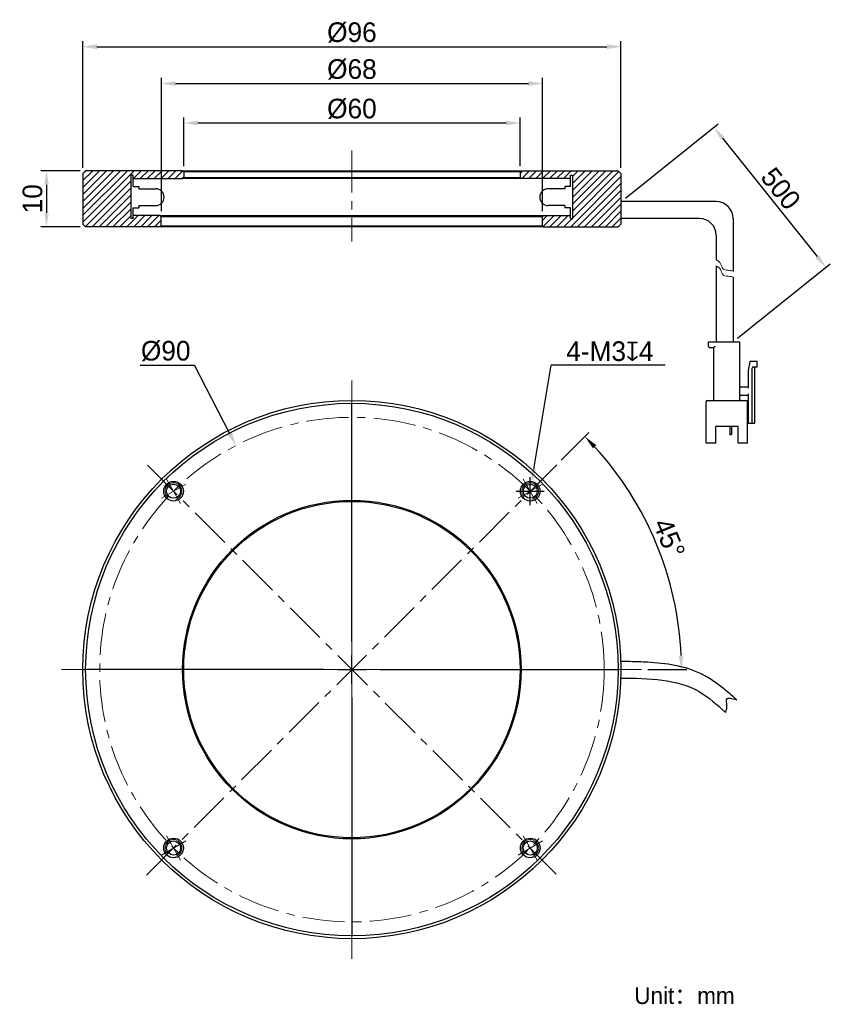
# Model space of a CAD drawing. Header units: inches. Extents: x 56 to 200, y 67 to 243.
import ezdxf

# ---------------------------------------------------------------- set-up
doc = ezdxf.new("R2010")
doc.units = ezdxf.units.IN
doc.header["$LTSCALE"] = 3
doc.header["$MEASUREMENT"] = 0
doc.header["$PDSIZE"] = -5
doc.linetypes.add('CENTERX2', pattern=[4, 2.5, -0.5, 0.5, -0.5])
doc.layers.get('0').update_dxf_attribs({"lineweight": 40})
doc.layers.get('Defpoints').update_dxf_attribs({"lineweight": 18})
for name, color, linetype, lineweight in [('中心线', 1, 'CENTERX2', 20), ('剖面线', 4, 'Continuous', 15), ('标注', 3, 'Continuous', 25), ('粗实线', 7, 'Continuous', 30), ('细实线', 7, 'Continuous', 15)]:
    doc.layers.add(name, color=color, linetype=linetype, lineweight=lineweight)
doc.styles.get("Standard").update_dxf_attribs({"font": '兰亭黑 GBK.TTF'})
doc.dimstyles.new('CST Standard', dxfattribs={"dimtxt": 3.5, "dimasz": 2.5, "dimexe": 1, "dimexo": 1, "dimgap": 0.6, "dimtad": 1, "dimtoh": 1, "dimdsep": 46, "dimtxsty": 'Standard', "dimcen": -2.5, "dimdle": 5, "dimadec": 0, "dimazin": 2, "dimtfac": 1, "dimtofl": 0, "dimtmove": 0, "dimatfit": 0, "dimfxl": 1, "dimtolj": 1, "dimarcsym": 0})

# ---------------------------------------------------------------- blocks, each defined once
blk = doc.blocks.new('*X1')
at = {"layer": 'Defpoints', "color": 0}
for p in [(162.81, 210.32), (199.38, 198.57), (182.81, 185.32)]:
    blk.add_point(p, dxfattribs=at)
at = {"layer": '标注', "color": 0, "linetype": 'Continuous', "lineweight": -2, "ltscale": 3}
for p, q in [((163.59, 210.94), (180.16, 224.2)), ((183.59, 185.94), (200.16, 199.2))]:
    blk.add_line(p, q, dxfattribs=at)
at = {"layer": '标注', "color": 9, "linetype": 'Continuous', "lineweight": -2, "ltscale": 3}
blk.add_line((180.94, 221.62), (197.82, 200.52), dxfattribs=at)
at = {"layer": '标注', "color": 9}
for points in [[(181.27, 221.88), (180.61, 221.36), (179.38, 223.57)], [(197.49, 200.26), (198.14, 200.78), (199.38, 198.57)]]:
    blk.add_solid(points, dxfattribs=at)
at = {"layer": '标注', "color": 7, "ltscale": 3, "insert": (191.32, 212.63), "char_height": 3.5, "attachment_point": 5, "rotation": 308.6598}
blk.add_mtext('\\A1;500', dxfattribs=at)
blk = doc.blocks.new('*X2')
at = {"layer": 'Defpoints', "color": 0}
for p in [(146.87, 160.14), (146.38, 157.18)]:
    blk.add_point(p, dxfattribs=at)
at = {"layer": '标注', "color": 9, "linetype": 'Continuous', "lineweight": -2, "ltscale": 3}
for p in [(147.28, 162.6), (170.71, 181.12)]:
    blk.add_line(p, (150.36, 181.12), dxfattribs=at)
at = {"layer": '标注', "color": 0, "linetype": 'Continuous', "ltscale": 3}
for p, q in [((146.63, 156.16), (146.63, 161.16)), ((144.13, 158.66), (149.13, 158.66))]:
    blk.add_line(p, q, dxfattribs=at)
at = {"layer": '标注', "color": 9}
blk.add_solid([(146.87, 162.67), (147.69, 162.54), (146.87, 160.14)], dxfattribs=at)
at = {"layer": '标注', "color": 7, "ltscale": 3, "insert": (160.83, 183.61), "char_height": 3.5, "attachment_point": 5}
blk.add_mtext('\\A1;4-M3{\\fGDT|b1|i0|c0|p2;x}4', dxfattribs=at)
blk = doc.blocks.new('*X3')
at = {"layer": 'Defpoints', "color": 0}
for p in [(94.14, 166.81), (135.47, 86.86)]:
    blk.add_point(p, dxfattribs=at)
at = {"layer": '标注', "color": 9, "linetype": 'Continuous', "lineweight": -2, "ltscale": 3}
for p in [(77.04, 181.12), (92.99, 169.03)]:
    blk.add_line(p, (86.74, 181.12), dxfattribs=at)
at = {"layer": '标注', "color": 0, "linetype": 'Continuous', "ltscale": 3}
for p, q in [((114.81, 131.84), (114.81, 174.34)), ((114.81, 124.34), (114.81, 129.34)), ((109.81, 126.84), (67.31, 126.84)), ((112.31, 126.84), (117.31, 126.84)), ((119.81, 126.84), (162.31, 126.84)), ((114.81, 121.84), (114.81, 79.34))]:
    blk.add_line(p, q, dxfattribs=at)
at = {"layer": '标注', "color": 9}
blk.add_solid([(92.62, 168.84), (93.36, 169.22), (94.14, 166.81)], dxfattribs=at)
at = {"layer": '标注', "color": 7, "ltscale": 3, "insert": (81.59, 183.65), "char_height": 3.5, "attachment_point": 5}
blk.add_mtext('\\A1;%%C90', dxfattribs=at)
blk = doc.blocks.new('*X4')
at = {"layer": 'Defpoints', "color": 0}
for p in [(148.81, 231.37), (80.81, 207.62), (148.81, 207.62)]:
    blk.add_point(p, dxfattribs=at)
at = {"layer": '标注', "color": 0, "linetype": 'Continuous', "lineweight": -2, "ltscale": 3}
for p, q in [((80.81, 208.62), (80.81, 232.37)), ((148.81, 208.62), (148.81, 232.37))]:
    blk.add_line(p, q, dxfattribs=at)
at = {"layer": '标注', "color": 9, "linetype": 'Continuous', "lineweight": -2, "ltscale": 3}
blk.add_line((83.31, 231.37), (146.31, 231.37), dxfattribs=at)
at = {"layer": '标注', "color": 9}
for points in [[(83.31, 231.79), (83.31, 230.96), (80.81, 231.37)], [(146.31, 230.96), (146.31, 231.79), (148.81, 231.37)]]:
    blk.add_solid(points, dxfattribs=at)
at = {"layer": '标注', "color": 7, "ltscale": 3, "insert": (114.81, 233.9), "char_height": 3.5, "attachment_point": 5}
blk.add_mtext('\\A1;%%C68', dxfattribs=at)
blk = doc.blocks.new('*X5')
at = {"layer": 'Defpoints', "color": 0}
for p in [(84.81, 224.33), (84.81, 215.62), (144.81, 215.62)]:
    blk.add_point(p, dxfattribs=at)
at = {"layer": '标注', "color": 0, "linetype": 'Continuous', "lineweight": -2, "ltscale": 3}
for p, q in [((84.81, 216.62), (84.81, 225.33)), ((144.81, 216.62), (144.81, 225.33))]:
    blk.add_line(p, q, dxfattribs=at)
at = {"layer": '标注', "color": 9, "linetype": 'Continuous', "lineweight": -2, "ltscale": 3}
blk.add_line((142.31, 224.33), (87.31, 224.33), dxfattribs=at)
at = {"layer": '标注', "color": 9}
for points in [[(87.31, 224.75), (87.31, 223.91), (84.81, 224.33)], [(142.31, 223.91), (142.31, 224.75), (144.81, 224.33)]]:
    blk.add_solid(points, dxfattribs=at)
at = {"layer": '标注', "color": 7, "ltscale": 3, "insert": (114.81, 226.85), "char_height": 3.5, "attachment_point": 5}
blk.add_mtext('\\A1;%%C60', dxfattribs=at)
blk = doc.blocks.new('*X6')
at = {"layer": 'Defpoints', "color": 0}
for p in [(162.81, 237.94), (66.81, 215.32), (162.81, 215.32)]:
    blk.add_point(p, dxfattribs=at)
at = {"layer": '标注', "color": 0, "linetype": 'Continuous', "lineweight": -2, "ltscale": 3}
for p, q in [((66.81, 216.32), (66.81, 238.94)), ((162.81, 216.32), (162.81, 238.94))]:
    blk.add_line(p, q, dxfattribs=at)
at = {"layer": '标注', "color": 9, "linetype": 'Continuous', "lineweight": -2, "ltscale": 3}
blk.add_line((69.31, 237.94), (160.31, 237.94), dxfattribs=at)
at = {"layer": '标注', "color": 9}
for points in [[(69.31, 238.36), (69.31, 237.52), (66.81, 237.94)], [(160.31, 237.52), (160.31, 238.36), (162.81, 237.94)]]:
    blk.add_solid(points, dxfattribs=at)
at = {"layer": '标注', "color": 7, "ltscale": 3, "insert": (114.81, 240.47), "char_height": 3.5, "attachment_point": 5}
blk.add_mtext('\\A1;%%C96', dxfattribs=at)
blk = doc.blocks.new('*X7')
at = {"layer": 'Defpoints', "color": 0}
for p in [(67.31, 215.82), (60.32, 205.82), (67.31, 205.82)]:
    blk.add_point(p, dxfattribs=at)
at = {"layer": '标注', "color": 0, "linetype": 'Continuous', "lineweight": -2, "ltscale": 3}
for p, q in [((66.31, 215.82), (59.32, 215.82)), ((66.31, 205.82), (59.32, 205.82))]:
    blk.add_line(p, q, dxfattribs=at)
at = {"layer": '标注', "color": 9, "linetype": 'Continuous', "lineweight": -2, "ltscale": 3}
blk.add_line((60.32, 213.32), (60.32, 208.32), dxfattribs=at)
at = {"layer": '标注', "color": 9}
for points in [[(60.74, 213.32), (59.91, 213.32), (60.32, 215.82)], [(59.91, 208.32), (60.74, 208.32), (60.32, 205.82)]]:
    blk.add_solid(points, dxfattribs=at)
at = {"layer": '标注', "color": 7, "ltscale": 3, "insert": (57.84, 210.82), "char_height": 3.5, "attachment_point": 5, "rotation": 90}
blk.add_mtext('\\A1;10', dxfattribs=at)
blk = doc.blocks.new('*X8')
at = {"layer": 'Defpoints', "color": 0}
for p in [(151.45, 163.48), (171.58, 142.05), (62.99, 126.84), (166.63, 126.84), (78.17, 90.2)]:
    blk.add_point(p, dxfattribs=at)
at = {"layer": '标注', "color": 0, "linetype": 'Continuous', "lineweight": -2, "ltscale": 3}
for p, q in [((152.16, 164.19), (157.08, 169.11)), ((167.63, 126.84), (174.58, 126.84))]:
    blk.add_line(p, q, dxfattribs=at)
at = {"layer": '标注', "color": 9, "linetype": 'Continuous', "lineweight": -2, "ltscale": 3}
blk.add_arc((114.81, 126.84), 58.78, 2.4372, 42.5628, dxfattribs=at)
at = {"layer": '标注', "color": 9}
for points in [[(158.4, 166.88), (157.8, 166.31), (156.37, 168.4)], [(173.11, 129.33), (173.95, 129.35), (173.58, 126.84)]]:
    blk.add_solid(points, dxfattribs=at)
at = {"layer": '标注', "color": 7, "ltscale": 3, "insert": (171.41, 150.28), "char_height": 3.5, "attachment_point": 5, "rotation": 292.5}
blk.add_mtext('\\A1;45%%d', dxfattribs=at)

msp = doc.modelspace()

# ---------------------------------------------------------------- hatches: boundary and pattern name
at = {"layer": '剖面线', "ltscale": 3}
h = msp.add_hatch(dxfattribs=at)
h.set_pattern_fill('ANSI31', color=0, style=0, pattern_type=0)
h.set_pattern_definition([(45, (0, 0), (-0.6187184, 0.6187184), [])])
h.paths.add_polyline_path([(75.408, 215.017), (75.808, 215.017), (75.808, 214.417), (84.608, 214.417), (84.808, 214.617), (84.808, 215.617), (84.608, 215.817), (67.308, 215.817), (66.808, 215.317), (66.808, 206.317), (67.308, 205.817), (80.608, 205.817), (80.808, 206.017), (80.808, 207.617), (80.608, 207.817), (75.808, 207.817), (75.808, 207.317), (75.408, 207.317)], flags=0)
h.paths.add_polyline_path([(162.808, 215.317), (162.308, 215.817), (145.008, 215.817), (144.808, 215.617), (144.808, 214.617), (145.008, 214.417), (153.808, 214.417), (153.808, 215.017), (154.208, 215.017), (154.208, 207.317), (153.808, 207.317), (153.808, 207.817), (149.008, 207.817), (148.808, 207.617), (148.808, 206.017), (149.008, 205.817), (162.308, 205.817), (162.808, 206.317), (162.808, 208.317)], flags=0)

# ---------------------------------------------------------------- linework, layer by layer
at = {"layer": '中心线', "color": 0}
for p, q in [((114.808, 219.421), (114.808, 203.191)), ((78.168, 90.197), (151.449, 163.478)), ((78.34, 163.306), (151.277, 90.369)), ((80.823, 157.407), (85.154, 159.907)), ((84.238, 156.492), (81.738, 160.823)), ((144.463, 157.407), (148.793, 159.907)), ((147.878, 156.492), (145.378, 160.823)), ((84.238, 92.853), (81.738, 97.183)), ((147.878, 92.853), (145.378, 97.183)), ((80.823, 93.768), (85.154, 96.268)), ((144.463, 93.768), (148.793, 96.268))]:
    msp.add_line(p, q, dxfattribs=at)
at = {"layer": '中心线', "color": 0, "ltscale": 3}
for p, q in [((114.808, 178.412), (114.808, 75.264)), ((62.991, 126.838), (166.626, 126.838))]:
    msp.add_line(p, q, dxfattribs=at)
at = {"layer": '中心线', "color": 0}
msp.add_circle((114.808, 126.838), 45, dxfattribs=at)
at = {"layer": '粗实线', "color": 0, "ltscale": 3}
for p, q in [((67.308, 215.817), (66.808, 215.317)), ((66.808, 215.317), (66.808, 206.317)), ((84.608, 215.817), (67.308, 215.817)), ((84.608, 215.817), (84.808, 215.617)), ((84.608, 215.817), (145.008, 215.817)), ((84.608, 214.417), (84.808, 214.617)), ((145.008, 214.417), (84.608, 214.417)), ((84.808, 215.617), (84.808, 214.617)), ((144.808, 215.617), (84.808, 215.617)), ((84.808, 214.617), (144.808, 214.617)), ((145.008, 215.817), (144.808, 215.617)), ((144.808, 215.617), (144.808, 214.617)), ((145.008, 214.417), (144.808, 214.617)), ((145.008, 215.817), (162.308, 215.817)), ((162.308, 215.817), (162.808, 215.317)), ((162.808, 215.317), (162.808, 208.317)), ((179.808, 210.317), (162.808, 210.317)), ((75.408, 208.317), (75.408, 208.317)), ((75.808, 207.317), (75.408, 207.317)), ((80.608, 207.817), (75.808, 207.817)), ((80.808, 207.617), (80.608, 207.817)), ((80.608, 207.817), (149.008, 207.817)), ((80.808, 206.017), (80.808, 207.617)), ((148.808, 207.617), (80.808, 207.617)), ((148.808, 207.617), (149.008, 207.817)), ((148.808, 206.017), (148.808, 207.617)), ((149.008, 207.817), (153.808, 207.817)), ((153.808, 207.317), (154.208, 207.317)), ((162.808, 208.317), (162.808, 206.317)), ((176.808, 207.317), (162.808, 207.317)), ((182.808, 207.317), (182.808, 197.913)), ((66.808, 206.317), (67.308, 205.817)), ((80.608, 205.817), (67.308, 205.817)), ((80.608, 205.817), (80.808, 206.017)), ((149.008, 205.817), (80.608, 205.817)), ((80.808, 206.017), (148.808, 206.017)), ((149.008, 205.817), (148.808, 206.017)), ((149.008, 205.817), (162.308, 205.817)), ((162.808, 206.317), (162.308, 205.817)), ((179.808, 204.317), (179.808, 199.897)), ((179.808, 198.835), (179.808, 185.317)), ((182.808, 196.851), (182.808, 185.317))]:
    msp.add_line(p, q, dxfattribs=at)
at = {"layer": '粗实线', "color": 0}
for p, q in [((75.408, 207.317), (75.408, 215.017)), ((75.808, 215.017), (75.408, 215.017)), ((75.808, 213.017), (75.808, 215.017)), ((75.808, 214.417), (84.608, 214.417)), ((153.808, 214.417), (145.008, 214.417)), ((153.808, 213.017), (153.808, 215.017)), ((153.808, 215.017), (154.208, 215.017)), ((154.208, 207.317), (154.208, 215.017)), ((75.808, 213.017), (76.808, 213.017)), ((76.808, 213.017), (76.808, 212.617)), ((76.808, 212.617), (79.808, 212.617)), ((152.808, 212.617), (149.808, 212.617)), ((153.808, 213.017), (152.808, 213.017)), ((152.808, 213.017), (152.808, 212.617)), ((75.808, 209.217), (76.808, 209.217)), ((75.808, 207.317), (75.808, 209.217)), ((76.808, 209.617), (76.808, 209.217)), ((76.808, 209.617), (79.808, 209.617)), ((152.808, 209.617), (149.808, 209.617)), ((152.808, 209.617), (152.808, 209.217)), ((153.808, 209.217), (152.808, 209.217)), ((153.808, 207.317), (153.808, 209.217)), ((178.408, 185.317), (184.008, 185.317)), ((178.408, 184.517), (178.408, 185.317)), ((184.008, 175.017), (184.008, 185.317)), ((178.608, 184.317), (179.408, 184.317)), ((179.408, 175.017), (179.408, 184.317)), ((185.808, 181.817), (185.508, 180.217)), ((187.108, 181.817), (185.808, 181.817)), ((187.108, 180.817), (187.108, 181.817)), ((185.508, 180.217), (185.508, 177.017)), ((186.208, 170.817), (186.208, 180.617)), ((186.408, 180.817), (187.108, 180.817)), ((186.708, 170.817), (186.708, 180.817)), ((185.508, 177.217), (184.208, 177.217)), ((184.208, 175.817), (185.508, 175.817)), ((185.508, 176.017), (185.508, 170.817)), ((178.008, 167.217), (178.008, 174.617)), ((178.208, 174.817), (185.208, 174.817)), ((185.408, 167.217), (185.408, 174.617)), ((185.508, 172.017), (185.408, 172.017)), ((185.408, 170.817), (186.708, 170.817)), ((179.708, 167.217), (179.708, 170.217)), ((183.708, 170.217), (179.708, 170.217)), ((182.208, 170.217), (182.208, 168.837)), ((182.458, 168.737), (182.308, 168.737)), ((182.558, 170.217), (182.558, 168.837)), ((183.708, 167.217), (183.708, 170.217)), ((179.708, 167.217), (178.008, 167.217)), ((185.408, 167.217), (183.708, 167.217))]:
    msp.add_line(p, q, dxfattribs=at)
at = {"layer": '粗实线', "color": 0, "ltscale": 3}
for radius in [48, 47.5, 30.2, 30]:
    msp.add_circle((114.808, 126.838), radius, dxfattribs=at)
at = {"layer": '粗实线', "color": 0}
for centre, radius in [((82.988, 158.657), 1.75), ((82.988, 158.657), 1.25), ((146.628, 158.657), 1.75), ((146.628, 158.657), 1.25), ((82.988, 95.018), 1.75), ((146.628, 95.018), 1.75), ((82.988, 95.018), 1.25), ((146.628, 95.018), 1.25)]:
    msp.add_circle(centre, radius, dxfattribs=at)
for centre, radius, start, end in [((79.808, 211.117), 1.5, 270.0001, 90.0001), ((149.808, 211.117), 1.5, 89.9999, 269.9999), ((178.608, 184.517), 0.2, 180, 270), ((186.408, 180.617), 0.2, 90, 180), ((184.208, 177.417), 0.2, 180, 270), ((184.208, 175.617), 0.2, 90, 180), ((178.208, 174.617), 0.2, 90, 180), ((179.208, 175.017), 0.2, 270, 0), ((184.208, 175.017), 0.2, 180, 270), ((185.208, 174.617), 0.2, 0, 90), ((182.308, 168.837), 0.1, 180, 270), ((182.458, 168.837), 0.1, 270, 0)]:
    msp.add_arc(centre, radius, start, end, dxfattribs=at)
at = {"layer": '粗实线', "color": 0, "ltscale": 3}
for centre in [(179.808, 207.317), (176.808, 204.317)]:
    msp.add_arc(centre, 3, 0, 90, dxfattribs=at)
at = {"layer": '粗实线', "color": 0}
msp.add_open_spline([(179.408, 184.317), (179.411, 184.319), (179.42, 184.329), (179.439, 184.347), (179.466, 184.375), (179.498, 184.407), (179.534, 184.442), (179.571, 184.479), (179.596, 184.504), (179.608, 184.517)], degree=3, knots=[0, 0, 0, 0, 131.9557448, 467.5584326, 934.1294229, 1484.4240155, 2085.4611828, 2709.5700609, 3329.2781095, 3329.2781095, 3329.2781095, 3329.2781095], dxfattribs=at)
at = {"layer": '粗实线', "color": 0, "ltscale": 3}
for points, knots in [([(162.845, 128.337), (163.361, 128.331), (163.881, 128.325), (165.454, 128.298), (166.518, 128.27), (169.193, 128.118), (170.816, 127.955), (174.049, 127.306), (175.663, 126.818), (177.594, 125.881), (177.968, 125.682), (178.702, 125.253), (179.055, 125.027), (180.077, 124.327), (180.71, 123.831), (182.073, 122.691), (182.782, 122.043), (183.462, 121.423)], [0, 0, 0, 0, 225.8087644, 225.8087644, 677.4262932, 677.4262932, 1353.3821634, 1353.3821634, 2029.3380337, 2029.3380337, 2193.5449491, 2193.5449491, 2357.7518645, 2357.7518645, 2686.1656953, 2686.1656953, 3102.8100161, 3102.8100161, 3102.8100161, 3102.8100161]), ([(162.808, 125.338), (167.789, 125.276), (174.875, 125.189), (179.937, 120.577), (181.441, 119.206)], [0, 0, 0, 0, 775.0450615, 1102.6971598, 1102.6971598, 1102.6971598, 1102.6971598]), ([(183.462, 121.423), (182.593, 121.66), (181.299, 122.013), (181.784, 120.34), (181.57, 119.631), (181.441, 119.206)], [0, 0, 0, 0, 631.7555, 939.7612741, 1399.0204005, 1399.0204005, 1399.0204005, 1399.0204005])]:
    msp.add_open_spline(points, degree=3, knots=knots, dxfattribs=at)
at = {"layer": '细实线', "color": 0}
for centre in [(82.988, 158.657), (146.628, 158.657), (82.988, 95.018), (146.628, 95.018)]:
    msp.add_arc(centre, 1.5, 285, 225, dxfattribs=at)
at = {"layer": '细实线', "color": 0, "ltscale": 3}
for points, knots in [([(179.808, 199.897), (180.141, 199.776), (180.673, 199.37), (180.942, 198.011), (182.054, 198.109), (182.629, 197.973), (182.808, 197.913)], [0, 0, 0, 0, 600.68266, 1184.5696389, 1800.0518214, 2098.4493165, 2098.4493165, 2098.4493165, 2098.4493165]), ([(179.808, 198.835), (180.141, 198.715), (180.673, 198.308), (180.942, 196.95), (182.054, 197.048), (182.629, 196.911), (182.808, 196.851)], [0, 0, 0, 0, 598.7845855, 1180.8265618, 1794.3639053, 2091.8185054, 2091.8185054, 2091.8185054, 2091.8185054])]:
    msp.add_open_spline(points, degree=3, knots=knots, dxfattribs=at)

# ---------------------------------------------------------------- texts
at = {"color": 0, "insert": (165.186, 70.191), "char_height": 3, "width": 92.7514, "attachment_point": 1}
msp.add_mtext('Unit：mm', dxfattribs=at)

# ---------------------------------------------------------------- dimensions: what is measured, and where the dimension line sits
at = {"layer": '标注', "color": 0, "ltscale": 3}
for base, p1, p2, picture, middle in [((162.808, 237.941), (66.808, 215.317), (162.808, 215.317), '*X6', (114.808, 240.465)), ((148.808, 231.373), (80.808, 207.617), (148.808, 207.617), '*X4', (114.808, 233.897)), ((84.808, 224.329), (144.808, 215.617), (84.808, 215.617), '*X5', (114.808, 226.854))]:
    dim = msp.add_linear_dim(base=base, p1=p1, p2=p2, text='%%C<>', dimstyle='CST Standard', override={"dimsah": 1, "dimclrd": 9, "dimclrt": 7, "dimtzin": 0}, dxfattribs=at)
    dim.commit()
    dim.dimension.update_dxf_attribs({"geometry": picture, "text_midpoint": middle})
dim = msp.add_linear_dim(base=(199.378, 198.572), p1=(162.808, 210.317), p2=(182.808, 185.317), angle=308.65981, text='500', dimstyle='CST Standard', override={"dimsah": 1, "dimclrd": 9, "dimclrt": 7, "dimtzin": 0}, dxfattribs=at)
dim.commit()
dim.dimension.update_dxf_attribs({"geometry": '*X1', "text_midpoint": (191.32, 212.626)})
dim = msp.add_linear_dim(base=(60.323, 205.817), p1=(67.308, 215.817), p2=(67.308, 205.817), angle=270, dimstyle='CST Standard', override={"dimsah": 1, "dimclrd": 9, "dimclrt": 7, "dimtzin": 0}, dxfattribs=at)
dim.commit()
dim.dimension.update_dxf_attribs({"geometry": '*X7', "text_midpoint": (57.836, 210.817)})
dim = msp.add_diameter_dim_2p(p1=(135.474, 86.864), p2=(94.142, 166.812), dimstyle='CST Standard', override={"dimpost": '%%C<>', "dimsah": 1, "dimclrd": 9, "dimclrt": 7, "dimtzin": 0}, dxfattribs=at)
dim.commit()
dim.dimension.update_dxf_attribs({"geometry": '*X3', "text_midpoint": (81.592, 181.124), "dimtype": 163})
dim = msp.add_diameter_dim_2p(p1=(146.382, 157.178), p2=(146.874, 160.137), text='4-M3{\\fGDT|b1|i0|c0|p2;x}4', dimstyle='CST Standard', override={"dimpost": '%%C<>', "dimtxsty": 'Standard', "dimsah": 1, "dimclrd": 9, "dimclrt": 7, "dimtzin": 0}, dxfattribs=at)
dim.commit()
dim.dimension.update_dxf_attribs({"geometry": '*X2', "text_midpoint": (160.832, 181.124), "dimtype": 163})
dim = msp.add_angular_dim_2l(base=(171.581, 142.05), line1=((62.991, 126.838), (166.626, 126.838)), line2=((78.168, 90.197), (151.449, 163.478)), dimstyle='CST Standard', override={"dimtad": 1, "dimtih": 0, "dimtoh": 0, "dimsah": 1, "dimclrd": 9, "dimclrt": 7, "dimtdec": 0, "dimtzin": 8}, dxfattribs=at)
dim.commit()
dim.dimension.update_dxf_attribs({"geometry": '*X8', "text_midpoint": (171.408, 150.282)})

doc.saveas('drawing.dxf')
